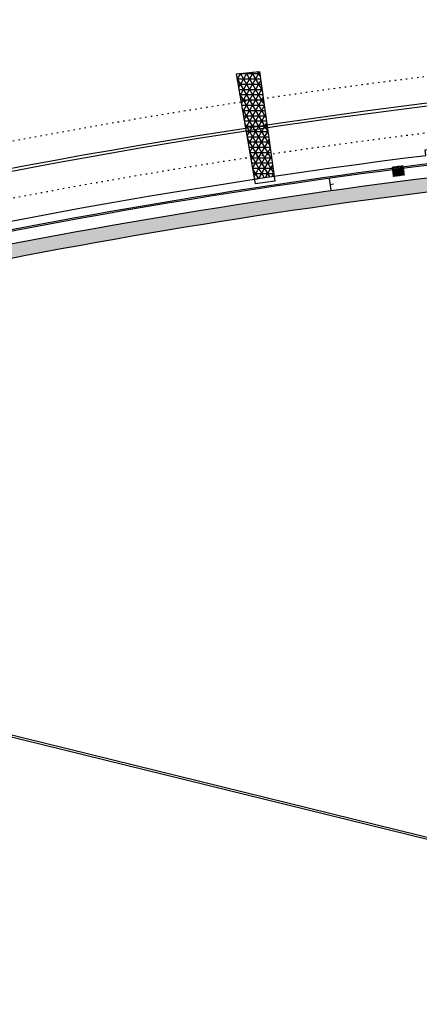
# Model space of a CAD drawing. Extents: x 1490373 to 1513910, y 649283 to 656452.
# Tile 4 of 8: x 1510748 to 1510891, y 652438 to 652789. Entities that reach past the tile are written whole.
import ezdxf

# ---------------------------------------------------------------- set-up
doc = ezdxf.new("R2010")
doc.units = 0
doc.header["$MEASUREMENT"] = 0
doc.linetypes.add('HIDDEN', pattern=[0.375, 0.25, -0.125])
doc.linetypes.add('pavement_dash', pattern=[2, 0.5, -1.5])
for name, color, linetype in [('E-DOUBLEYELLOW', 50, 'Continuous'), ('E-LANELINE', 110, 'Continuous'), ('E-MISC', 51, 'Continuous'), ('MOT-SIGNS', 4, 'Continuous'), ('P-CONCRETEAREA', 252, 'Continuous'), ('P-CURB', 6, 'Continuous'), ('P-FULLDEPTHREPAIR', 252, 'Continuous'), ('P-PAVEMENT', 6, 'Continuous'), ('P-SAWCUT', 3, 'Continuous'), ('P-STORM-DISPLAY', 5, 'Continuous'), ('P-WALK', 4, 'Continuous')]:
    doc.layers.add(name, color=color, linetype=linetype)

# ---------------------------------------------------------------- blocks, each defined once
blk = doc.blocks.new('370')
at = {"color": 0, "linetype": 'ByBlock'}
for p, q in [((0, 0.1), (0, -0.1)), ((0, 0), (0.063, 0))]:
    blk.add_line(p, q, dxfattribs=at)

msp = doc.modelspace()

# ---------------------------------------------------------------- hatches: boundary and pattern name
at = {"layer": 'P-CONCRETEAREA'}
h = msp.add_hatch(color=255, dxfattribs=at)
h.dxf.hatch_style = 1
h.paths.add_polyline_path([(1510720.566, 652704.38, 0.000331), (1510717.627, 652703.777), (1510718.674, 652698.888), (1510719.163, 652698.993), (1510719.164, 652698.989, -0.0002765), (1510721.613, 652699.491)])
h.paths.add_polyline_path([(1510737.152, 652707.709, 0.0018665), (1510720.566, 652704.38), (1510721.613, 652699.491, -0.0018614), (1510738.117, 652702.803)])
h.paths.add_polyline_path([(1510762.34, 652707.433), (1510761.428, 652712.349, 0.0027271), (1510737.152, 652707.709), (1510738.117, 652702.803, -0.0027271)])
h.paths.add_polyline_path([(1510786.613, 652711.798), (1510785.754, 652716.724, 0.0027271), (1510761.428, 652712.349), (1510762.34, 652707.433, -0.0027271)])
h.paths.add_polyline_path([(1510810.127, 652720.834, 0.0027271), (1510785.754, 652716.724), (1510786.613, 652711.798, -0.0027271), (1510810.931, 652715.899)])
h.paths.add_polyline_path([(1510834.542, 652724.677, 0.0027271), (1510810.127, 652720.834), (1510810.931, 652715.899, -0.0027271), (1510835.293, 652719.734)])
h.paths.add_polyline_path([(1510858.998, 652728.254, 0.0027271), (1510834.542, 652724.677), (1510835.293, 652719.734, -0.0027271), (1510859.695, 652723.303)])
h.paths.add_polyline_path([(1510883.492, 652731.564, 0.0027271), (1510858.998, 652728.254), (1510859.695, 652723.303, -0.0027271), (1510884.134, 652726.605)])
h.paths.add_polyline_path([(1510908.02, 652734.606, 0.0027271), (1510883.492, 652731.564), (1510884.134, 652726.605, -0.0027271), (1510908.609, 652729.641)])
h.paths.add_polyline_path([(1510921.183, 652736.127, 0.001462), (1510908.02, 652734.606), (1510908.609, 652729.641, -0.0014597), (1510921.721, 652731.156)])
at = {"layer": 'P-FULLDEPTHREPAIR'}
h = msp.add_hatch(dxfattribs=at)
h.set_pattern_fill('NET3', color=256, scale=15)
h.paths.add_polyline_path([(1510825.279, 652769.892), (1510833.548, 652770.824), (1510838.714, 652733.395), (1510831.772, 652732.347)])
at = {"layer": 'P-STORM-DISPLAY'}
h = msp.add_hatch(color=256, dxfattribs=at)
h.dxf.hatch_style = 1
h.paths.add_polyline_path([(1510881.509, 652733.575), (1510884.897, 652734.015), (1510884.608, 652736.246), (1510881.219, 652735.807)])

# ---------------------------------------------------------------- linework, layer by layer
at = {"layer": 'E-DOUBLEYELLOW'}
for points in [[(1510741.752, 652534.781), (1511133.057, 652438.403)], [(1510741.592, 652534.134), (1511132.898, 652437.755)]]:
    msp.add_lwpolyline(points, dxfattribs=at)
at = {"layer": 'E-LANELINE', "linetype": 'pavement_dash', "flags": 128}
for points in [[(1510466.662, 652674.811), (1510480.857, 652679.298, -0.0712884), (1511125.167, 652785.818), (1511285.373, 652789.264)], [(1510472.691, 652655.741), (1510486.885, 652660.228, -0.0712884), (1511125.597, 652765.823), (1511285.803, 652769.269)]]:
    msp.add_lwpolyline(points, format="xyb", dxfattribs=at)
at = {"layer": 'E-LANELINE', "flags": 128}
for points in [[(1510469.526, 652665.753), (1510483.72, 652670.24, -0.0712884), (1511125.371, 652776.32), (1511285.577, 652779.766)], [(1510469.827, 652664.799), (1510484.021, 652669.286, -0.0712884), (1511125.393, 652775.321), (1511285.599, 652778.767)]]:
    msp.add_lwpolyline(points, format="xyb", dxfattribs=at)
at = {"layer": 'E-MISC', "flags": 128}
msp.add_lwpolyline([(1510838.955, 652731.646), (1510832.054, 652730.716), (1510825.279, 652769.892), (1510833.548, 652770.824)], close=True, dxfattribs=at)
at = {"layer": 'P-CURB'}
msp.add_lwpolyline([(1510633.071, 652689.305, -0.0548975), (1511125.844, 652754.326), (1511287.704, 652757.807)], format="xyb", dxfattribs=at)
at = {"layer": 'P-PAVEMENT'}
msp.add_lwpolyline([(1510632.952, 652689.79, -0.0054756), (1510681.378, 652701.125, -0.0039634), (1510716.579, 652708.666, -0.0226862), (1510919.982, 652741.023, -0.0022018), (1510939.866, 652743.179, -0.0083042), (1511015.005, 652749.731, -0.0017615), (1511030.969, 652750.799, -0.0075119), (1511099.119, 652754.094)], format="xyb", dxfattribs=at)
at = {"layer": 'P-SAWCUT'}
msp.add_lwpolyline([(1510632.237, 652692.704, -0.0291647), (1510892.869, 652740.821), (1510892.621, 652742.806, -0.0009788), (1510901.465, 652743.893), (1510901.705, 652741.907, -0.0247123), (1511125.769, 652757.825), (1511221.244, 652759.878), (1511221.201, 652761.878), (1511229.388, 652762.054), (1511229.431, 652760.054), (1511491.83, 652765.699)], format="xyb", dxfattribs=at)
at = {"layer": 'P-STORM-DISPLAY', "linetype": 'HIDDEN', "ltscale": 0.05, "elevation": 1532.338, "flags": 128}
for points in [[(1510884.759, 652737.022), (1510880.875, 652736.518)], [(1510880.875, 652736.518), (1510881.293, 652733.295)], [(1510884.759, 652737.022), (1510885.177, 652733.799)], [(1510885.177, 652733.799), (1510881.293, 652733.295)]]:
    msp.add_lwpolyline(points, dxfattribs=at)
at = {"layer": 'P-STORM-DISPLAY', "elevation": 1532.338, "flags": 128}
for points in [[(1510884.543, 652736.742), (1510881.155, 652736.303)], [(1510881.155, 652736.303), (1510881.509, 652733.575)], [(1510884.608, 652736.246), (1510881.219, 652735.807)], [(1510884.543, 652736.742), (1510884.897, 652734.015)], [(1510884.897, 652734.015), (1510881.509, 652733.575)]]:
    msp.add_lwpolyline(points, dxfattribs=at)
at = {"layer": 'P-WALK'}
for points in [[(1510717.627, 652703.777, -0.022753), (1510921.183, 652736.127, -0.022753)], [(1510718.674, 652698.888, -0.0227462), (1510921.721, 652731.156, -0.0227462)]]:
    msp.add_lwpolyline(points, format="xyb", dxfattribs=at)

# ---------------------------------------------------------------- block references
at = {"layer": 'MOT-SIGNS', "xscale": 20, "yscale": 20, "zscale": 20, "rotation": 8.008331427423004}
msp.add_blockref('370', (1510858.685, 652730.482), dxfattribs=at)

doc.saveas('drawing.dxf')
